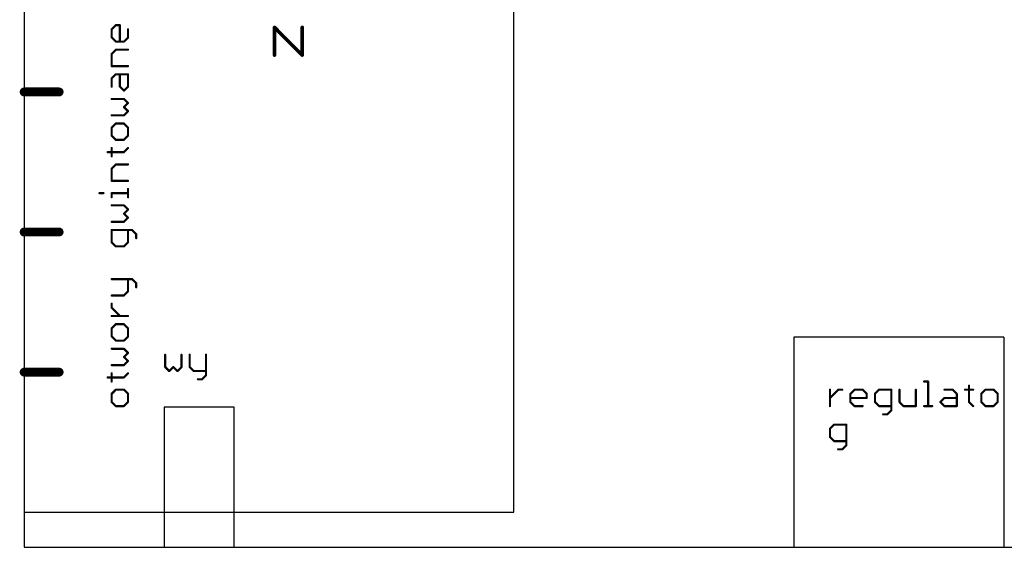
# Model space of a CAD drawing. Extents: x -1 to 251, y 0 to 300.
# Tile 1 of 5: x -1 to 140, y 0 to 75. Entities that reach past the tile are written whole.
import ezdxf

# ---------------------------------------------------------------- set-up
doc = ezdxf.new("R2010")
doc.units = 0
doc.layers.add('20', color=178, linetype='CONTINUOUS')

msp = doc.modelspace()

# ---------------------------------------------------------------- linework, layer by layer
at = {"layer": '20'}
for p, q in [((70, 5), (70, 205)), ((0, 85), (0, 65)), ((0, 65), (0, 45)), ((0, 45), (0, 25)), ((110, 30), (110, 0)), ((140, 30), (110, 30)), ((140, 30), (140, 0)), ((0, 25), (0, 5)), ((30, 20), (20, 20)), ((20, 20), (20, 0)), ((30, 0), (30, 20)), ((0, 5), (0, 0)), ((0, 5), (70, 5)), ((0, 0), (20, 0)), ((20, 0), (30, 0)), ((30, 0), (110, 0)), ((110, 0), (140, 0)), ((140, 0), (220, 0))]:
    msp.add_line(p, q, dxfattribs=at)
for points, const_width in [([(12.5088, 73.9447), (13.0935, 74.5294)], 0.3048), ([(13.0935, 74.5294), (13.6782, 74.5294)], 0.3048), ([(13.6782, 74.5294), (13.6782, 72.1907)], 0.3048), ([(12.5088, 72.7753), (12.5088, 73.9447)], 0.3048), ([(14.8476, 73.9447), (14.8476, 72.7753)], 0.3048), ([(35.7802, 70.254), (35.7802, 74.2198)], 0.508), ([(35.7802, 74.2198), (39.746, 70.254)], 0.508), ([(39.746, 70.254), (39.746, 74.2198)], 0.508), ([(13.0935, 72.1907), (12.5088, 72.7753)], 0.3048), ([(14.2629, 72.1907), (13.0935, 72.1907)], 0.3048), ([(14.8476, 72.7753), (14.2629, 72.1907)], 0.3048), ([(12.5088, 70.4365), (13.0935, 71.0213)], 0.3048), ([(12.5088, 68.6825), (12.5088, 70.4365)], 0.3048), ([(13.0935, 71.0213), (14.8476, 71.0213)], 0.3048), ([(14.8476, 68.6825), (12.5088, 68.6825)], 0.3048), ([(12.5088, 66.9284), (13.0935, 67.5131)], 0.3048), ([(13.0935, 67.5131), (14.8476, 67.5131)], 0.3048), ([(13.6782, 65.759), (13.6782, 67.5131)], 0.3048), ([(14.8476, 67.5131), (14.8476, 65.759)], 0.3048), ([(12.5088, 65.759), (12.5088, 66.9284)], 0.3048), ([(0, 65), (5, 65)], 1.27), ([(14.2629, 65.1743), (13.6782, 65.759)], 0.3048), ([(14.8476, 65.759), (14.2629, 65.1743)], 0.3048), ([(14.2629, 64.0049), (12.5088, 64.0049)], 0.3048), ([(14.8476, 63.4202), (14.2629, 64.0049)], 0.3048), ([(14.2629, 62.8355), (14.8476, 63.4202)], 0.3048), ([(14.8476, 62.2508), (14.2629, 62.8355)], 0.3048), ([(14.2629, 61.6661), (14.8476, 62.2508)], 0.3048), ([(12.5088, 61.6661), (14.2629, 61.6661)], 0.3048), ([(13.0935, 60.4967), (12.5088, 59.912)], 0.3048), ([(14.2629, 60.4967), (13.0935, 60.4967)], 0.3048), ([(14.8476, 59.912), (14.2629, 60.4967)], 0.3048), ([(12.5088, 59.912), (12.5088, 58.7426)], 0.3048), ([(14.8476, 58.7426), (14.8476, 59.912)], 0.3048), ([(12.5088, 58.7426), (13.0935, 58.1579)], 0.3048), ([(13.0935, 58.1579), (14.2629, 58.1579)], 0.3048), ([(14.2629, 58.1579), (14.8476, 58.7426)], 0.3048), ([(11.9241, 56.4038), (14.2629, 56.4038)], 0.3048), ([(12.5088, 55.8191), (12.5088, 56.9885)], 0.3048), ([(14.2629, 56.4038), (14.8476, 56.9885)], 0.3048), ([(12.5088, 54.065), (13.0935, 54.6497)], 0.3048), ([(12.5088, 52.3109), (12.5088, 54.065)], 0.3048), ([(13.0935, 54.6497), (14.8476, 54.6497)], 0.3048), ([(14.8476, 52.3109), (12.5088, 52.3109)], 0.3048), ([(10.7547, 50.5568), (11.3394, 50.5568)], 0.3048), ([(12.5088, 49.9721), (12.5088, 50.5568)], 0.3048), ([(12.5088, 50.5568), (14.8476, 50.5568)], 0.3048), ([(14.8476, 49.9721), (14.8476, 51.1415)], 0.3048), ([(14.2629, 48.8027), (12.5088, 48.8027)], 0.3048), ([(14.8476, 48.218), (14.2629, 48.8027)], 0.3048), ([(14.2629, 47.6333), (14.8476, 48.218)], 0.3048), ([(12.5088, 46.4639), (14.2629, 46.4639)], 0.3048), ([(14.8476, 47.0486), (14.2629, 47.6333)], 0.3048), ([(14.2629, 46.4639), (14.8476, 47.0486)], 0.3048), ([(0, 45), (5, 45)], 1.27), ([(15.4323, 45.2945), (12.5088, 45.2945)], 0.3048), ([(12.5088, 45.2945), (12.5088, 43.5404)], 0.3048), ([(14.8476, 43.5404), (14.8476, 45.2945)], 0.3048), ([(16.017, 44.7098), (15.4323, 45.2945)], 0.3048), ([(12.5088, 43.5404), (13.0935, 42.9557)], 0.3048), ([(14.2629, 42.9557), (14.8476, 43.5404)], 0.3048), ([(16.017, 44.1251), (16.017, 44.7098)], 0.3048), ([(13.0935, 42.9557), (14.2629, 42.9557)], 0.3048), ([(12.5088, 38.2781), (15.4323, 38.2781)], 0.3048), ([(14.8476, 36.524), (14.8476, 38.2781)], 0.3048), ([(15.4323, 38.2781), (16.017, 37.6934)], 0.3048), ([(14.2629, 35.9393), (14.8476, 36.524)], 0.3048), ([(16.017, 37.6934), (16.017, 37.1087)], 0.3048), ([(12.5088, 35.9393), (14.2629, 35.9393)], 0.3048), ([(12.5088, 34.1852), (12.5088, 34.7699)], 0.3048), ([(13.6782, 33.0158), (12.5088, 34.1852)], 0.3048), ([(14.8476, 33.0158), (12.5088, 33.0158)], 0.3048), ([(13.0935, 31.8464), (12.5088, 31.2617)], 0.3048), ([(12.5088, 31.2617), (12.5088, 30.0923)], 0.3048), ([(14.2629, 31.8464), (13.0935, 31.8464)], 0.3048), ([(14.8476, 31.2617), (14.2629, 31.8464)], 0.3048), ([(14.8476, 30.0923), (14.8476, 31.2617)], 0.3048), ([(12.5088, 30.0923), (13.0935, 29.5076)], 0.3048), ([(13.0935, 29.5076), (14.2629, 29.5076)], 0.3048), ([(14.2629, 29.5076), (14.8476, 30.0923)], 0.3048), ([(14.2629, 28.3382), (12.5088, 28.3382)], 0.3048), ([(14.8476, 27.7535), (14.2629, 28.3382)], 0.3048), ([(14.2629, 27.1688), (14.8476, 27.7535)], 0.3048), ([(14.8476, 26.5841), (14.2629, 27.1688)], 0.3048), ([(14.2629, 25.9994), (14.8476, 26.5841)], 0.3048), ([(20.1524, 27.4912), (20.1524, 25.7371)], 0.3048), ([(22.4912, 25.7371), (22.4912, 27.4912)], 0.3048), ([(23.6606, 27.4912), (23.6606, 25.7371)], 0.3048), ([(25.9994, 27.4912), (25.9994, 24.5677)], 0.3048), ([(0, 25), (5, 25)], 1.27), ([(12.5088, 25.9994), (14.2629, 25.9994)], 0.3048), ([(20.1524, 25.7371), (20.7371, 25.1524)], 0.3048), ([(20.7371, 25.1524), (21.3218, 25.7371)], 0.3048), ([(21.3218, 25.7371), (21.9065, 25.1524)], 0.3048), ([(21.9065, 25.1524), (22.4912, 25.7371)], 0.3048), ([(23.6606, 25.7371), (24.2453, 25.1524)], 0.3048), ([(11.9241, 24.2453), (14.2629, 24.2453)], 0.3048), ([(12.5088, 23.6606), (12.5088, 24.83)], 0.3048), ([(14.2629, 24.2453), (14.8476, 24.83)], 0.3048), ([(24.2453, 25.1524), (25.9994, 25.1524)], 0.3048), ([(25.4147, 23.983), (24.83, 23.983)], 0.3048), ([(25.9994, 24.5677), (25.4147, 23.983)], 0.3048), ([(13.0935, 22.4912), (12.5088, 21.9065)], 0.3048), ([(14.2629, 22.4912), (13.0935, 22.4912)], 0.3048), ([(14.8476, 21.9065), (14.2629, 22.4912)], 0.3048), ([(115.1524, 20.1524), (115.1524, 22.4912)], 0.3048), ([(115.1524, 21.3218), (116.3218, 22.4912)], 0.3048), ([(116.3218, 22.4912), (116.9065, 22.4912)], 0.3048), ([(118.0759, 21.9065), (118.6606, 22.4912)], 0.3048), ([(118.6606, 22.4912), (119.83, 22.4912)], 0.3048), ([(119.83, 22.4912), (120.4147, 21.9065)], 0.3048), ([(122.1688, 22.4912), (121.5841, 21.9065)], 0.3048), ([(123.9229, 22.4912), (122.1688, 22.4912)], 0.3048), ([(123.9229, 19.5677), (123.9229, 22.4912)], 0.3048), ([(125.0923, 22.4912), (125.0923, 20.7371)], 0.3048), ([(127.4311, 20.1524), (127.4311, 22.4912)], 0.3048), ([(128.6005, 23.6606), (129.1852, 23.6606)], 0.3048), ([(129.1852, 23.6606), (129.1852, 20.1524)], 0.3048), ([(131.524, 22.4912), (132.6934, 22.4912)], 0.3048), ([(132.6934, 22.4912), (133.2781, 21.9065)], 0.3048), ([(134.4475, 22.4912), (135.6169, 22.4912)], 0.3048), ([(135.0322, 23.0759), (135.0322, 20.7371)], 0.3048), ([(137.371, 22.4912), (136.7863, 21.9065)], 0.3048), ([(138.5404, 22.4912), (137.371, 22.4912)], 0.3048), ([(139.1251, 21.9065), (138.5404, 22.4912)], 0.3048), ([(12.5088, 21.9065), (12.5088, 20.7371)], 0.3048), ([(14.8476, 20.7371), (14.8476, 21.9065)], 0.3048), ([(118.0759, 20.7371), (118.0759, 21.9065)], 0.3048), ([(120.4147, 21.3218), (118.0759, 21.3218)], 0.3048), ([(120.4147, 21.9065), (120.4147, 21.3218)], 0.3048), ([(121.5841, 21.9065), (121.5841, 20.7371)], 0.3048), ([(130.9393, 20.7371), (131.524, 21.3218)], 0.3048), ([(131.524, 21.3218), (133.2781, 21.3218)], 0.3048), ([(133.2781, 21.9065), (133.2781, 20.1524)], 0.3048), ([(136.7863, 21.9065), (136.7863, 20.7371)], 0.3048), ([(139.1251, 20.7371), (139.1251, 21.9065)], 0.3048), ([(12.5088, 20.7371), (13.0935, 20.1524)], 0.3048), ([(13.0935, 20.1524), (14.2629, 20.1524)], 0.3048), ([(14.2629, 20.1524), (14.8476, 20.7371)], 0.3048), ([(118.6606, 20.1524), (118.0759, 20.7371)], 0.3048), ([(119.83, 20.1524), (118.6606, 20.1524)], 0.3048), ([(121.5841, 20.7371), (122.1688, 20.1524)], 0.3048), ([(122.1688, 20.1524), (123.9229, 20.1524)], 0.3048), ([(123.3382, 18.983), (123.9229, 19.5677)], 0.3048), ([(125.0923, 20.7371), (125.677, 20.1524)], 0.3048), ([(125.677, 20.1524), (127.4311, 20.1524)], 0.3048), ([(128.6005, 20.1524), (129.7699, 20.1524)], 0.3048), ([(131.524, 20.1524), (130.9393, 20.7371)], 0.3048), ([(133.2781, 20.1524), (131.524, 20.1524)], 0.3048), ([(135.0322, 20.7371), (135.6169, 20.1524)], 0.3048), ([(136.7863, 20.7371), (137.371, 20.1524)], 0.3048), ([(137.371, 20.1524), (138.5404, 20.1524)], 0.3048), ([(138.5404, 20.1524), (139.1251, 20.7371)], 0.3048), ([(122.7535, 18.983), (123.3382, 18.983)], 0.3048), ([(115.7371, 17.4912), (115.1524, 16.9065)], 0.3048), ([(115.1524, 16.9065), (115.1524, 15.7371)], 0.3048), ([(117.4912, 17.4912), (115.7371, 17.4912)], 0.3048), ([(117.4912, 14.5677), (117.4912, 17.4912)], 0.3048), ([(115.1524, 15.7371), (115.7371, 15.1524)], 0.3048), ([(115.7371, 15.1524), (117.4912, 15.1524)], 0.3048), ([(116.3218, 13.983), (116.9065, 13.983)], 0.3048), ([(116.9065, 13.983), (117.4912, 14.5677)], 0.3048)]:
    msp.add_lwpolyline(points, dxfattribs=dict(at, const_width=const_width))
for points, const_width in [([(13.0935, 74.6056, 1), (13.0935, 74.4532)], 0.1524), ([(13.1474, 74.4756, 1), (13.0396, 74.5833)], 0.1524), ([(13.7544, 74.5294, 1), (13.602, 74.5294)], 0.1524), ([(13.6782, 74.4532, 1), (13.6782, 74.6056)], 0.1524), ([(12.585, 73.9447, 1), (12.4326, 73.9447)], 0.1524), ([(12.4549, 73.9986, 1), (12.5627, 73.8909)], 0.1524), ([(14.9238, 73.9447, 1), (14.7714, 73.9447)], 0.1524), ([(35.9072, 74.2198, 1), (35.6532, 74.2198)], 0.254), ([(35.87, 74.3096, 1), (35.6904, 74.13)], 0.254), ([(39.873, 74.2198, 1), (39.619, 74.2198)], 0.254), ([(12.5627, 72.8292, 1), (12.4549, 72.7215)], 0.1524), ([(12.4326, 72.7753, 1), (12.585, 72.7753)], 0.1524), ([(13.0935, 72.2669, 1), (13.0935, 72.1145)], 0.1524), ([(13.0396, 72.1368, 1), (13.1474, 72.2445)], 0.1524), ([(13.602, 72.1907, 1), (13.7544, 72.1907)], 0.1524), ([(14.209, 72.2445, 1), (14.3168, 72.1368)], 0.1524), ([(14.2629, 72.1145, 1), (14.2629, 72.2669)], 0.1524), ([(14.7714, 72.7753, 1), (14.9238, 72.7753)], 0.1524), ([(14.9015, 72.7215, 1), (14.7937, 72.8292)], 0.1524), ([(12.585, 70.4365, 1), (12.4326, 70.4365)], 0.1524), ([(12.4549, 70.4904, 1), (12.5627, 70.3827)], 0.1524), ([(13.0935, 71.0975, 1), (13.0935, 70.9451)], 0.1524), ([(13.1474, 70.9674, 1), (13.0396, 71.0751)], 0.1524), ([(14.8476, 70.9451, 1), (14.8476, 71.0975)], 0.1524), ([(35.6532, 70.254, 1), (35.9072, 70.254)], 0.254), ([(39.619, 70.254, 1), (39.873, 70.254)], 0.254), ([(39.6562, 70.1642, 1), (39.8358, 70.3438)], 0.254), ([(12.5088, 68.7587, 1), (12.5088, 68.6063)], 0.1524), ([(12.4326, 68.6825, 1), (12.585, 68.6825)], 0.1524), ([(13.0935, 67.5893, 1), (13.0935, 67.4369)], 0.1524), ([(13.1474, 67.4592, 1), (13.0396, 67.5669)], 0.1524), ([(13.7544, 67.5131, 1), (13.602, 67.5131)], 0.1524), ([(14.9238, 67.5131, 1), (14.7714, 67.5131)], 0.1524), ([(14.8476, 68.6063, 1), (14.8476, 68.7587)], 0.1524), ([(14.8476, 67.4369, 1), (14.8476, 67.5893)], 0.1524), ([(12.585, 66.9284, 1), (12.4326, 66.9284)], 0.1524), ([(12.4549, 66.9822, 1), (12.5627, 66.8745)], 0.1524), ([(0, 65.3175, 1), (0, 64.6825)], 0.635), ([(5, 64.6825, 1), (5, 65.3175)], 0.635), ([(12.4326, 65.759, 1), (12.585, 65.759)], 0.1524), ([(13.7321, 65.8128, 1), (13.6243, 65.7051)], 0.1524), ([(13.602, 65.759, 1), (13.7544, 65.759)], 0.1524), ([(14.209, 65.2281, 1), (14.3168, 65.1204)], 0.1524), ([(14.209, 65.1204, 1), (14.3168, 65.2281)], 0.1524), ([(14.7714, 65.759, 1), (14.9238, 65.759)], 0.1524), ([(14.9015, 65.7051, 1), (14.7937, 65.8128)], 0.1524), ([(12.5088, 64.0811, 1), (12.5088, 63.9287)], 0.1524), ([(14.3168, 64.0587, 1), (14.209, 63.951)], 0.1524), ([(14.2629, 63.9287, 1), (14.2629, 64.0811)], 0.1524), ([(14.9015, 63.3663, 1), (14.7937, 63.474)], 0.1524), ([(14.7937, 63.3663, 1), (14.9015, 63.474)], 0.1524), ([(14.3168, 62.8893, 1), (14.209, 62.7816)], 0.1524), ([(14.209, 62.8893, 1), (14.3168, 62.7816)], 0.1524), ([(14.9015, 62.1969, 1), (14.7937, 62.3046)], 0.1524), ([(14.7937, 62.1969, 1), (14.9015, 62.3046)], 0.1524), ([(12.5088, 61.7423, 1), (12.5088, 61.5899)], 0.1524), ([(13.0935, 60.5729, 1), (13.0935, 60.4205)], 0.1524), ([(13.1474, 60.4428, 1), (13.0396, 60.5505)], 0.1524), ([(14.209, 61.7199, 1), (14.3168, 61.6122)], 0.1524), ([(14.3168, 60.5505, 1), (14.209, 60.4428)], 0.1524), ([(14.2629, 61.5899, 1), (14.2629, 61.7423)], 0.1524), ([(14.2629, 60.4205, 1), (14.2629, 60.5729)], 0.1524), ([(12.585, 59.912, 1), (12.4326, 59.912)], 0.1524), ([(12.4549, 59.9658, 1), (12.5627, 59.8581)], 0.1524), ([(14.9238, 59.912, 1), (14.7714, 59.912)], 0.1524), ([(14.7937, 59.8581, 1), (14.9015, 59.9658)], 0.1524), ([(12.5627, 58.7964, 1), (12.4549, 58.6887)], 0.1524), ([(12.4326, 58.7426, 1), (12.585, 58.7426)], 0.1524), ([(13.0935, 58.2341, 1), (13.0935, 58.0817)], 0.1524), ([(13.0396, 58.104, 1), (13.1474, 58.2117)], 0.1524), ([(14.209, 58.2117, 1), (14.3168, 58.104)], 0.1524), ([(14.2629, 58.0817, 1), (14.2629, 58.2341)], 0.1524), ([(14.7714, 58.7426, 1), (14.9238, 58.7426)], 0.1524), ([(14.9015, 58.6887, 1), (14.7937, 58.7964)], 0.1524), ([(11.9241, 56.48, 1), (11.9241, 56.3276)], 0.1524), ([(12.585, 56.9885, 1), (12.4326, 56.9885)], 0.1524), ([(14.209, 56.4576, 1), (14.3168, 56.3499)], 0.1524), ([(14.2629, 56.3276, 1), (14.2629, 56.48)], 0.1524), ([(14.9015, 56.9346, 1), (14.7937, 57.0423)], 0.1524), ([(12.4326, 55.8191, 1), (12.585, 55.8191)], 0.1524), ([(12.585, 54.065, 1), (12.4326, 54.065)], 0.1524), ([(12.4549, 54.1188, 1), (12.5627, 54.0111)], 0.1524), ([(13.0935, 54.7259, 1), (13.0935, 54.5735)], 0.1524), ([(13.1474, 54.5958, 1), (13.0396, 54.7035)], 0.1524), ([(14.8476, 54.5735, 1), (14.8476, 54.7259)], 0.1524), ([(12.5088, 52.3871, 1), (12.5088, 52.2347)], 0.1524), ([(12.4326, 52.3109, 1), (12.585, 52.3109)], 0.1524), ([(14.8476, 52.2347, 1), (14.8476, 52.3871)], 0.1524), ([(10.7547, 50.633, 1), (10.7547, 50.4806)], 0.1524), ([(11.3394, 50.4806, 1), (11.3394, 50.633)], 0.1524), ([(12.585, 50.5568, 1), (12.4326, 50.5568)], 0.1524), ([(12.5088, 50.633, 1), (12.5088, 50.4806)], 0.1524), ([(14.9238, 51.1415, 1), (14.7714, 51.1415)], 0.1524), ([(14.8476, 50.4806, 1), (14.8476, 50.633)], 0.1524), ([(12.4326, 49.9721, 1), (12.585, 49.9721)], 0.1524), ([(14.7714, 49.9721, 1), (14.9238, 49.9721)], 0.1524), ([(12.5088, 48.8789, 1), (12.5088, 48.7265)], 0.1524), ([(14.3168, 48.8566, 1), (14.209, 48.7488)], 0.1524), ([(14.2629, 48.7265, 1), (14.2629, 48.8789)], 0.1524), ([(14.9015, 48.1641, 1), (14.7937, 48.2719)], 0.1524), ([(14.7937, 48.1641, 1), (14.9015, 48.2719)], 0.1524), ([(12.5088, 46.5401, 1), (12.5088, 46.3877)], 0.1524), ([(14.3168, 47.6872, 1), (14.209, 47.5794)], 0.1524), ([(14.209, 47.6872, 1), (14.3168, 47.5794)], 0.1524), ([(14.209, 46.5178, 1), (14.3168, 46.41)], 0.1524), ([(14.2629, 46.3877, 1), (14.2629, 46.5401)], 0.1524), ([(14.9015, 46.9947, 1), (14.7937, 47.1025)], 0.1524), ([(14.7937, 46.9947, 1), (14.9015, 47.1025)], 0.1524), ([(0, 45.3175, 1), (0, 44.6825)], 0.635), ([(5, 44.6825, 1), (5, 45.3175)], 0.635), ([(12.5088, 45.3707, 1), (12.5088, 45.2183)], 0.1524), ([(12.585, 45.2945, 1), (12.4326, 45.2945)], 0.1524), ([(14.9238, 45.2945, 1), (14.7714, 45.2945)], 0.1524), ([(15.4862, 45.3484, 1), (15.3784, 45.2406)], 0.1524), ([(15.4323, 45.2183, 1), (15.4323, 45.3707)], 0.1524), ([(12.5627, 43.5943, 1), (12.4549, 43.4865)], 0.1524), ([(14.9015, 43.4865, 1), (14.7937, 43.5943)], 0.1524), ([(16.0932, 44.7098, 1), (15.9408, 44.7098)], 0.1524), ([(15.9408, 44.1251, 1), (16.0932, 44.1251)], 0.1524), ([(15.9631, 44.6559, 1), (16.0709, 44.7637)], 0.1524), ([(12.4326, 43.5404, 1), (12.585, 43.5404)], 0.1524), ([(13.0935, 43.0319, 1), (13.0935, 42.8795)], 0.1524), ([(13.0396, 42.9018, 1), (13.1474, 43.0096)], 0.1524), ([(14.209, 43.0096, 1), (14.3168, 42.9018)], 0.1524), ([(14.2629, 42.8795, 1), (14.2629, 43.0319)], 0.1524), ([(14.7714, 43.5404, 1), (14.9238, 43.5404)], 0.1524), ([(12.5088, 38.3543, 1), (12.5088, 38.2019)], 0.1524), ([(14.9238, 38.2781, 1), (14.7714, 38.2781)], 0.1524), ([(15.4862, 38.332, 1), (15.3784, 38.2242)], 0.1524), ([(15.4323, 38.2019, 1), (15.4323, 38.3543)], 0.1524), ([(14.7714, 36.524, 1), (14.9238, 36.524)], 0.1524), ([(14.9015, 36.4701, 1), (14.7937, 36.5779)], 0.1524), ([(16.0932, 37.6934, 1), (15.9408, 37.6934)], 0.1524), ([(15.9408, 37.1087, 1), (16.0932, 37.1087)], 0.1524), ([(15.9631, 37.6395, 1), (16.0709, 37.7473)], 0.1524), ([(12.5088, 36.0155, 1), (12.5088, 35.8631)], 0.1524), ([(14.209, 35.9932, 1), (14.3168, 35.8854)], 0.1524), ([(14.2629, 35.8631, 1), (14.2629, 36.0155)], 0.1524), ([(12.585, 34.7699, 1), (12.4326, 34.7699)], 0.1524), ([(12.5627, 34.2391, 1), (12.4549, 34.1313)], 0.1524), ([(12.4326, 34.1852, 1), (12.585, 34.1852)], 0.1524), ([(12.5088, 33.092, 1), (12.5088, 32.9396)], 0.1524), ([(13.6243, 32.9619, 1), (13.7321, 33.0697)], 0.1524), ([(14.8476, 32.9396, 1), (14.8476, 33.092)], 0.1524), ([(12.585, 31.2617, 1), (12.4326, 31.2617)], 0.1524), ([(12.4549, 31.3156, 1), (12.5627, 31.2078)], 0.1524), ([(13.0935, 31.9226, 1), (13.0935, 31.7702)], 0.1524), ([(13.1474, 31.7925, 1), (13.0396, 31.9003)], 0.1524), ([(14.3168, 31.9003, 1), (14.209, 31.7925)], 0.1524), ([(14.2629, 31.7702, 1), (14.2629, 31.9226)], 0.1524), ([(14.9238, 31.2617, 1), (14.7714, 31.2617)], 0.1524), ([(14.7937, 31.2078, 1), (14.9015, 31.3156)], 0.1524), ([(12.5627, 30.1462, 1), (12.4549, 30.0384)], 0.1524), ([(12.4326, 30.0923, 1), (12.585, 30.0923)], 0.1524), ([(13.0935, 29.5838, 1), (13.0935, 29.4314)], 0.1524), ([(13.0396, 29.4537, 1), (13.1474, 29.5615)], 0.1524), ([(14.209, 29.5615, 1), (14.3168, 29.4537)], 0.1524), ([(14.2629, 29.4314, 1), (14.2629, 29.5838)], 0.1524), ([(14.7714, 30.0923, 1), (14.9238, 30.0923)], 0.1524), ([(14.9015, 30.0384, 1), (14.7937, 30.1462)], 0.1524), ([(12.5088, 28.4144, 1), (12.5088, 28.262)], 0.1524), ([(14.3168, 28.3921, 1), (14.209, 28.2843)], 0.1524), ([(14.2629, 28.262, 1), (14.2629, 28.4144)], 0.1524), ([(14.3168, 27.2227, 1), (14.209, 27.1149)], 0.1524), ([(14.209, 27.2227, 1), (14.3168, 27.1149)], 0.1524), ([(14.9015, 27.6996, 1), (14.7937, 27.8074)], 0.1524), ([(14.7937, 27.6996, 1), (14.9015, 27.8074)], 0.1524), ([(14.9015, 26.5302, 1), (14.7937, 26.638)], 0.1524), ([(20.2286, 27.4912, 1), (20.0762, 27.4912)], 0.1524), ([(22.5674, 27.4912, 1), (22.415, 27.4912)], 0.1524), ([(23.7368, 27.4912, 1), (23.5844, 27.4912)], 0.1524), ([(26.0756, 27.4912, 1), (25.9232, 27.4912)], 0.1524), ([(0, 25.3175, 1), (0, 24.6825)], 0.635), ([(5, 24.6825, 1), (5, 25.3175)], 0.635), ([(12.5088, 26.0756, 1), (12.5088, 25.9232)], 0.1524), ([(14.209, 26.0533, 1), (14.3168, 25.9455)], 0.1524), ([(14.2629, 25.9232, 1), (14.2629, 26.0756)], 0.1524), ([(14.7937, 26.5302, 1), (14.9015, 26.638)], 0.1524), ([(20.2063, 25.791, 1), (20.0985, 25.6832)], 0.1524), ([(20.0762, 25.7371, 1), (20.2286, 25.7371)], 0.1524), ([(21.3757, 25.791, 1), (21.2679, 25.6832)], 0.1524), ([(21.3757, 25.6832, 1), (21.2679, 25.791)], 0.1524), ([(22.415, 25.7371, 1), (22.5674, 25.7371)], 0.1524), ([(22.5451, 25.6832, 1), (22.4373, 25.791)], 0.1524), ([(23.7145, 25.791, 1), (23.6067, 25.6832)], 0.1524), ([(23.5844, 25.7371, 1), (23.7368, 25.7371)], 0.1524), ([(11.9241, 24.3215, 1), (11.9241, 24.1691)], 0.1524), ([(12.585, 24.83, 1), (12.4326, 24.83)], 0.1524), ([(14.209, 24.2992, 1), (14.3168, 24.1914)], 0.1524), ([(14.2629, 24.1691, 1), (14.2629, 24.3215)], 0.1524), ([(14.9015, 24.7761, 1), (14.7937, 24.8839)], 0.1524), ([(20.6832, 25.2063, 1), (20.791, 25.0985)], 0.1524), ([(20.6832, 25.0985, 1), (20.791, 25.2063)], 0.1524), ([(21.8526, 25.2063, 1), (21.9604, 25.0985)], 0.1524), ([(21.8526, 25.0985, 1), (21.9604, 25.2063)], 0.1524), ([(24.2453, 25.2286, 1), (24.2453, 25.0762)], 0.1524), ([(24.1914, 25.0985, 1), (24.2992, 25.2063)], 0.1524), ([(24.83, 24.0592, 1), (24.83, 23.9068)], 0.1524), ([(25.3608, 24.0369, 1), (25.4686, 23.9291)], 0.1524), ([(25.4147, 23.9068, 1), (25.4147, 24.0592)], 0.1524), ([(25.9232, 24.5677, 1), (26.0756, 24.5677)], 0.1524), ([(26.0533, 24.5138, 1), (25.9455, 24.6216)], 0.1524), ([(25.9994, 25.0762, 1), (25.9994, 25.2286)], 0.1524), ([(12.4326, 23.6606, 1), (12.585, 23.6606)], 0.1524), ([(13.0935, 22.5674, 1), (13.0935, 22.415)], 0.1524), ([(13.1474, 22.4373, 1), (13.0396, 22.5451)], 0.1524), ([(14.3168, 22.5451, 1), (14.209, 22.4373)], 0.1524), ([(14.2629, 22.415, 1), (14.2629, 22.5674)], 0.1524), ([(115.2286, 22.4912, 1), (115.0762, 22.4912)], 0.1524), ([(116.3218, 22.5674, 1), (116.3218, 22.415)], 0.1524), ([(116.3757, 22.4373, 1), (116.2679, 22.5451)], 0.1524), ([(116.9065, 22.415, 1), (116.9065, 22.5674)], 0.1524), ([(118.6606, 22.5674, 1), (118.6606, 22.415)], 0.1524), ([(118.7145, 22.4373, 1), (118.6067, 22.5451)], 0.1524), ([(119.8839, 22.5451, 1), (119.7761, 22.4373)], 0.1524), ([(119.83, 22.415, 1), (119.83, 22.5674)], 0.1524), ([(122.1688, 22.5674, 1), (122.1688, 22.415)], 0.1524), ([(122.2227, 22.4373, 1), (122.1149, 22.5451)], 0.1524), ([(123.9991, 22.4912, 1), (123.8467, 22.4912)], 0.1524), ([(123.9229, 22.415, 1), (123.9229, 22.5674)], 0.1524), ([(125.1685, 22.4912, 1), (125.0161, 22.4912)], 0.1524), ([(127.5073, 22.4912, 1), (127.3549, 22.4912)], 0.1524), ([(128.6005, 23.7368, 1), (128.6005, 23.5844)], 0.1524), ([(129.2614, 23.6606, 1), (129.109, 23.6606)], 0.1524), ([(129.1852, 23.5844, 1), (129.1852, 23.7368)], 0.1524), ([(131.524, 22.5674, 1), (131.524, 22.415)], 0.1524), ([(132.7473, 22.5451, 1), (132.6395, 22.4373)], 0.1524), ([(132.6934, 22.415, 1), (132.6934, 22.5674)], 0.1524), ([(134.4475, 22.5674, 1), (134.4475, 22.415)], 0.1524), ([(135.1084, 23.0759, 1), (134.956, 23.0759)], 0.1524), ([(135.6169, 22.415, 1), (135.6169, 22.5674)], 0.1524), ([(137.371, 22.5674, 1), (137.371, 22.415)], 0.1524), ([(137.4249, 22.4373, 1), (137.3171, 22.5451)], 0.1524), ([(138.5943, 22.5451, 1), (138.4865, 22.4373)], 0.1524), ([(138.5404, 22.415, 1), (138.5404, 22.5674)], 0.1524), ([(12.585, 21.9065, 1), (12.4326, 21.9065)], 0.1524), ([(12.4549, 21.9604, 1), (12.5627, 21.8526)], 0.1524), ([(14.9238, 21.9065, 1), (14.7714, 21.9065)], 0.1524), ([(14.7937, 21.8526, 1), (14.9015, 21.9604)], 0.1524), ([(115.0985, 21.3757, 1), (115.2063, 21.2679)], 0.1524), ([(118.1521, 21.9065, 1), (117.9997, 21.9065)], 0.1524), ([(118.022, 21.9604, 1), (118.1298, 21.8526)], 0.1524), ([(118.0759, 21.398, 1), (118.0759, 21.2456)], 0.1524), ([(120.4909, 21.9065, 1), (120.3385, 21.9065)], 0.1524), ([(120.3385, 21.3218, 1), (120.4909, 21.3218)], 0.1524), ([(120.3608, 21.8526, 1), (120.4686, 21.9604)], 0.1524), ([(120.4147, 21.2456, 1), (120.4147, 21.398)], 0.1524), ([(121.6603, 21.9065, 1), (121.5079, 21.9065)], 0.1524), ([(121.5302, 21.9604, 1), (121.638, 21.8526)], 0.1524), ([(131.524, 21.398, 1), (131.524, 21.2456)], 0.1524), ([(131.5779, 21.2679, 1), (131.4701, 21.3757)], 0.1524), ([(133.3543, 21.9065, 1), (133.2019, 21.9065)], 0.1524), ([(133.2242, 21.8526, 1), (133.332, 21.9604)], 0.1524), ([(133.2781, 21.2456, 1), (133.2781, 21.398)], 0.1524), ([(136.8625, 21.9065, 1), (136.7101, 21.9065)], 0.1524), ([(136.7324, 21.9604, 1), (136.8402, 21.8526)], 0.1524), ([(139.2013, 21.9065, 1), (139.0489, 21.9065)], 0.1524), ([(139.0712, 21.8526, 1), (139.179, 21.9604)], 0.1524), ([(12.5627, 20.791, 1), (12.4549, 20.6832)], 0.1524), ([(12.4326, 20.7371, 1), (12.585, 20.7371)], 0.1524), ([(13.0935, 20.2286, 1), (13.0935, 20.0762)], 0.1524), ([(13.0396, 20.0985, 1), (13.1474, 20.2063)], 0.1524), ([(14.209, 20.2063, 1), (14.3168, 20.0985)], 0.1524), ([(14.2629, 20.0762, 1), (14.2629, 20.2286)], 0.1524), ([(14.7714, 20.7371, 1), (14.9238, 20.7371)], 0.1524), ([(14.9015, 20.6832, 1), (14.7937, 20.791)], 0.1524), ([(115.0762, 20.1524, 1), (115.2286, 20.1524)], 0.1524), ([(118.1298, 20.791, 1), (118.022, 20.6832)], 0.1524), ([(117.9997, 20.7371, 1), (118.1521, 20.7371)], 0.1524), ([(118.6606, 20.2286, 1), (118.6606, 20.0762)], 0.1524), ([(118.6067, 20.0985, 1), (118.7145, 20.2063)], 0.1524), ([(119.83, 20.0762, 1), (119.83, 20.2286)], 0.1524), ([(121.638, 20.791, 1), (121.5302, 20.6832)], 0.1524), ([(121.5079, 20.7371, 1), (121.6603, 20.7371)], 0.1524), ([(122.1688, 20.2286, 1), (122.1688, 20.0762)], 0.1524), ([(122.1149, 20.0985, 1), (122.2227, 20.2063)], 0.1524), ([(123.9768, 19.5138, 1), (123.869, 19.6216)], 0.1524), ([(123.9229, 20.0762, 1), (123.9229, 20.2286)], 0.1524), ([(125.1462, 20.791, 1), (125.0384, 20.6832)], 0.1524), ([(125.0161, 20.7371, 1), (125.1685, 20.7371)], 0.1524), ([(125.677, 20.2286, 1), (125.677, 20.0762)], 0.1524), ([(125.6231, 20.0985, 1), (125.7309, 20.2063)], 0.1524), ([(127.3549, 20.1524, 1), (127.5073, 20.1524)], 0.1524), ([(127.4311, 20.0762, 1), (127.4311, 20.2286)], 0.1524), ([(128.6005, 20.2286, 1), (128.6005, 20.0762)], 0.1524), ([(129.109, 20.1524, 1), (129.2614, 20.1524)], 0.1524), ([(129.7699, 20.0762, 1), (129.7699, 20.2286)], 0.1524), ([(130.9932, 20.791, 1), (130.8854, 20.6832)], 0.1524), ([(130.8854, 20.791, 1), (130.9932, 20.6832)], 0.1524), ([(131.524, 20.2286, 1), (131.524, 20.0762)], 0.1524), ([(131.4701, 20.0985, 1), (131.5779, 20.2063)], 0.1524), ([(133.2019, 20.1524, 1), (133.3543, 20.1524)], 0.1524), ([(133.2781, 20.0762, 1), (133.2781, 20.2286)], 0.1524), ([(135.0861, 20.791, 1), (134.9783, 20.6832)], 0.1524), ([(134.956, 20.7371, 1), (135.1084, 20.7371)], 0.1524), ([(135.563, 20.0985, 1), (135.6708, 20.2063)], 0.1524), ([(136.8402, 20.791, 1), (136.7324, 20.6832)], 0.1524), ([(136.7101, 20.7371, 1), (136.8625, 20.7371)], 0.1524), ([(137.371, 20.2286, 1), (137.371, 20.0762)], 0.1524), ([(137.3171, 20.0985, 1), (137.4249, 20.2063)], 0.1524), ([(138.4865, 20.2063, 1), (138.5943, 20.0985)], 0.1524), ([(138.5404, 20.0762, 1), (138.5404, 20.2286)], 0.1524), ([(139.0489, 20.7371, 1), (139.2013, 20.7371)], 0.1524), ([(139.179, 20.6832, 1), (139.0712, 20.791)], 0.1524), ([(122.7535, 19.0592, 1), (122.7535, 18.9068)], 0.1524), ([(123.2843, 19.0369, 1), (123.3921, 18.9291)], 0.1524), ([(123.3382, 18.9068, 1), (123.3382, 19.0592)], 0.1524), ([(123.8467, 19.5677, 1), (123.9991, 19.5677)], 0.1524), ([(115.2286, 16.9065, 1), (115.0762, 16.9065)], 0.1524), ([(115.0985, 16.9604, 1), (115.2063, 16.8526)], 0.1524), ([(115.7371, 17.5674, 1), (115.7371, 17.415)], 0.1524), ([(115.791, 17.4373, 1), (115.6832, 17.5451)], 0.1524), ([(117.5674, 17.4912, 1), (117.415, 17.4912)], 0.1524), ([(117.4912, 17.415, 1), (117.4912, 17.5674)], 0.1524), ([(115.2063, 15.791, 1), (115.0985, 15.6832)], 0.1524), ([(115.0762, 15.7371, 1), (115.2286, 15.7371)], 0.1524), ([(115.7371, 15.2286, 1), (115.7371, 15.0762)], 0.1524), ([(115.6832, 15.0985, 1), (115.791, 15.2063)], 0.1524), ([(116.3218, 14.0592, 1), (116.3218, 13.9068)], 0.1524), ([(116.8526, 14.0369, 1), (116.9604, 13.9291)], 0.1524), ([(116.9065, 13.9068, 1), (116.9065, 14.0592)], 0.1524), ([(117.415, 14.5677, 1), (117.5674, 14.5677)], 0.1524), ([(117.5451, 14.5138, 1), (117.4373, 14.6216)], 0.1524), ([(117.4912, 15.0762, 1), (117.4912, 15.2286)], 0.1524)]:
    msp.add_lwpolyline(points, format="xyb", dxfattribs=dict(at, const_width=const_width))

doc.saveas('drawing.dxf')
